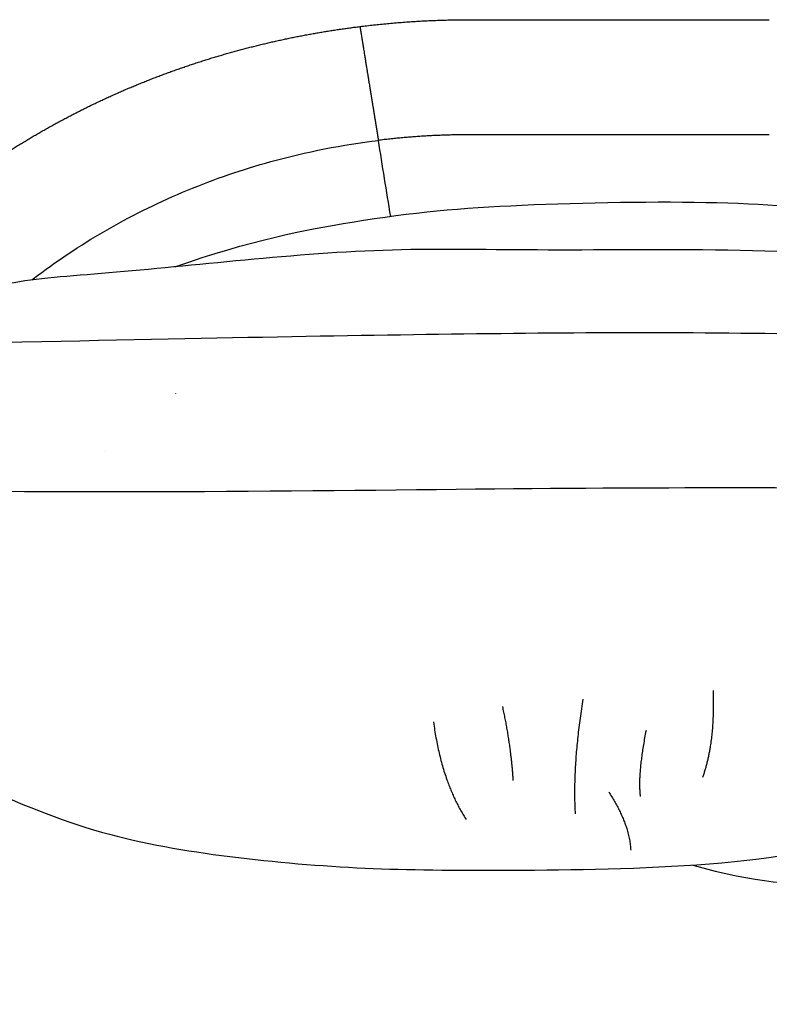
# Model space of a CAD drawing. Header units: millimetres. Extents: x -36.8 to 36.7, y -38.4 to 38.4.
# Tile 3 of 4: x -20.1 to 4.9, y 5.6 to 38.4. Entities that reach past the tile are written whole.
import ezdxf

# ---------------------------------------------------------------- set-up
doc = ezdxf.new("R2010")
doc.units = ezdxf.units.MM
doc.header["$MEASUREMENT"] = 0
doc.layers.add('Default', color=18, linetype='Continuous', true_color=0x000000)

msp = doc.modelspace()

# ---------------------------------------------------------------- linework, layer by layer
at = {"layer": 'Default'}
for points, weights in [([(-8.73, 38.184), (-6.896, 38.412), (-5.047, 38.412)], [1, 0.998094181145, 1]), ([(-5.047, 34.576), (-6.587, 34.576), (-8.115, 34.389)], [1, 0.998142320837, 1])]:
    msp.add_rational_spline(points, weights, degree=2, dxfattribs=at)
for points, degree in [([(-5.047, 38.412), (-0.066, 38.412), (4.916, 38.412)], 2), ([(-8.73, 38.184), (-8.73, 38.184), (-8.73, 38.184), (-8.73, 38.182)], 3), ([(-8.73, 38.182), (-8.73, 38.182), (-8.73, 38.181)], 2), ([(-8.73, 38.182), (-8.73, 38.182), (-8.73, 38.182)], 2), ([(-8.73, 38.181), (-8.73, 38.181), (-8.729, 38.18)], 2), ([(-8.729, 38.18), (-8.729, 38.18), (-8.729, 38.179)], 2), ([(-8.729, 38.179), (-8.729, 38.178), (-8.729, 38.178)], 2), ([(-8.729, 38.179), (-8.729, 38.179), (-8.729, 38.179)], 2), ([(-8.729, 38.178), (-8.729, 38.178), (-8.729, 38.177)], 2), ([(-8.729, 38.177), (-8.729, 38.177), (-8.729, 38.176)], 2), ([(-8.729, 38.176), (-8.729, 38.175), (-8.729, 38.175)], 2), ([(-8.729, 38.176), (-8.729, 38.176), (-8.729, 38.176)], 2), ([(-8.729, 38.175), (-8.728, 38.174), (-8.728, 38.174)], 2), ([(-8.728, 38.174), (-8.728, 38.173), (-8.728, 38.172)], 2), ([(-8.728, 38.172), (-8.728, 38.171), (-8.728, 38.17)], 2), ([(-8.728, 38.172), (-8.728, 38.172), (-8.728, 38.172)], 2), ([(-8.728, 38.17), (-8.727, 38.164), (-8.726, 38.157), (-8.724, 38.148)], 3), ([(-8.728, 38.17), (-8.728, 38.17), (-8.728, 38.17)], 2), ([(-8.724, 38.148), (-8.724, 38.144), (-8.723, 38.14)], 2), ([(-8.719, 38.113), (-8.718, 38.107), (-8.717, 38.102)], 2), ([(-8.717, 38.102), (-8.716, 38.1), (-8.716, 38.098)], 2), ([(-8.716, 38.098), (-8.716, 38.097), (-8.716, 38.096)], 2), ([(-8.716, 38.096), (-8.716, 38.094), (-8.715, 38.093)], 2), ([(-8.715, 38.093), (-8.714, 38.086), (-8.713, 38.08)], 2), ([(-8.713, 38.08), (-8.712, 38.075), (-8.712, 38.07), (-8.711, 38.065)], 3), ([(-8.711, 38.065), (-8.711, 38.065), (-8.711, 38.065)], 2), ([(-8.702, 38.013), (-8.702, 38.009), (-8.701, 38.004), (-8.7, 38)], 3), ([(-8.702, 38.013), (-8.702, 38.013), (-8.702, 38.013)], 2), ([(-8.7, 38), (-8.7, 37.999), (-8.7, 37.999)], 2), ([(-8.7, 37.999), (-8.699, 37.995), (-8.699, 37.992)], 2), ([(-8.699, 37.992), (-8.699, 37.992), (-8.699, 37.991)], 2), ([(-8.699, 37.991), (-8.698, 37.989), (-8.698, 37.986)], 2), ([(-8.698, 37.986), (-8.698, 37.985), (-8.698, 37.984)], 2), ([(-8.698, 37.984), (-8.697, 37.981), (-8.697, 37.978)], 2), ([(-8.697, 37.978), (-8.697, 37.977), (-8.696, 37.976)], 2), ([(-8.696, 37.976), (-8.696, 37.973), (-8.695, 37.97)], 2), ([(-8.695, 37.97), (-8.695, 37.968), (-8.695, 37.966)], 2), ([(-8.695, 37.966), (-8.694, 37.964), (-8.694, 37.962)], 2), ([(-8.694, 37.962), (-8.694, 37.961), (-8.694, 37.96)], 2), ([(-8.694, 37.96), (-8.692, 37.952), (-8.691, 37.944)], 2), ([(-8.691, 37.944), (-8.691, 37.943), (-8.691, 37.942)], 2), ([(-8.691, 37.942), (-8.69, 37.939), (-8.69, 37.935)], 2), ([(-8.69, 37.935), (-8.69, 37.934), (-8.689, 37.934)], 2), ([(-8.674, 37.838), (-8.672, 37.827), (-8.671, 37.817), (-8.669, 37.806)], 3), ([(-8.674, 37.838), (-8.674, 37.838), (-8.674, 37.838)], 2), ([(-8.669, 37.806), (-8.667, 37.796), (-8.666, 37.786)], 2), ([(-8.666, 37.786), (-8.665, 37.786), (-8.665, 37.785)], 2), ([(-8.665, 37.785), (-8.665, 37.783), (-8.665, 37.781)], 2), ([(-8.665, 37.781), (-8.664, 37.777), (-8.664, 37.774)], 2), ([(-8.664, 37.774), (-8.663, 37.771), (-8.663, 37.768)], 2), ([(-8.663, 37.768), (-8.662, 37.765), (-8.662, 37.762)], 2), ([(-8.662, 37.762), (-8.661, 37.76), (-8.661, 37.758)], 2), ([(-8.661, 37.758), (-8.661, 37.756), (-8.66, 37.754)], 2), ([(-8.66, 37.754), (-8.66, 37.75), (-8.659, 37.746)], 2), ([(-8.659, 37.746), (-8.659, 37.743), (-8.658, 37.74)], 2), ([(-8.658, 37.74), (-8.658, 37.738), (-8.658, 37.736)], 2), ([(-8.658, 37.736), (-8.657, 37.733), (-8.656, 37.729)], 2), ([(-8.656, 37.729), (-8.656, 37.726), (-8.655, 37.724)], 2), ([(-8.655, 37.724), (-8.654, 37.715), (-8.653, 37.706)], 2), ([(-8.653, 37.706), (-8.653, 37.706), (-8.653, 37.706)], 2), ([(-8.645, 37.66), (-8.645, 37.657), (-8.644, 37.653)], 2), ([(-8.644, 37.653), (-8.644, 37.651), (-8.643, 37.648)], 2), ([(-8.643, 37.648), (-8.643, 37.644), (-8.642, 37.641)], 2), ([(-8.642, 37.641), (-8.642, 37.639), (-8.641, 37.637)], 2), ([(-8.641, 37.637), (-8.639, 37.625), (-8.637, 37.613)], 2), ([(-8.637, 37.613), (-8.637, 37.609), (-8.636, 37.605)], 2), ([(-8.636, 37.605), (-8.636, 37.603), (-8.636, 37.601)], 2), ([(-8.636, 37.601), (-8.635, 37.596), (-8.634, 37.591)], 2), ([(-8.634, 37.591), (-8.634, 37.59), (-8.634, 37.589)], 2), ([(-8.634, 37.589), (-8.633, 37.584), (-8.632, 37.578)], 2), ([(-8.632, 37.578), (-8.632, 37.577), (-8.632, 37.576)], 2), ([(-8.632, 37.576), (-8.631, 37.571), (-8.63, 37.566)], 2), ([(-8.63, 37.566), (-8.63, 37.565), (-8.63, 37.564)], 2), ([(-8.63, 37.564), (-8.629, 37.558), (-8.628, 37.553)], 2), ([(-8.628, 37.553), (-8.628, 37.552), (-8.627, 37.551)], 2), ([(-8.627, 37.551), (-8.627, 37.545), (-8.626, 37.54)], 2), ([(-8.626, 37.54), (-8.626, 37.539), (-8.625, 37.538)], 2), ([(-8.625, 37.538), (-8.625, 37.534), (-8.624, 37.529)], 2), ([(-8.624, 37.529), (-8.624, 37.527), (-8.623, 37.525)], 2), ([(-8.623, 37.525), (-8.623, 37.521), (-8.622, 37.516)], 2), ([(-8.622, 37.516), (-8.621, 37.514), (-8.621, 37.512)], 2), ([(-8.621, 37.512), (-8.62, 37.507), (-8.62, 37.503)], 2), ([(-8.62, 37.503), (-8.619, 37.499), (-8.618, 37.495)], 2), ([(-8.618, 37.495), (-8.618, 37.492), (-8.617, 37.489)], 2), ([(-8.617, 37.489), (-8.617, 37.487), (-8.617, 37.485)], 2), ([(-8.617, 37.485), (-8.616, 37.48), (-8.615, 37.476)], 2), ([(-8.615, 37.476), (-8.615, 37.473), (-8.615, 37.471)], 2), ([(-8.615, 37.471), (-8.614, 37.466), (-8.613, 37.462)], 2), ([(-8.613, 37.462), (-8.613, 37.459), (-8.612, 37.457)], 2), ([(-8.612, 37.457), (-8.611, 37.451), (-8.61, 37.445)], 2), ([(-8.61, 37.445), (-8.61, 37.444), (-8.61, 37.443)], 2), ([(-8.61, 37.443), (-8.609, 37.437), (-8.608, 37.431)], 2), ([(-8.608, 37.431), (-8.608, 37.43), (-8.608, 37.429)], 2), ([(-8.576, 37.235), (-8.576, 37.231), (-8.575, 37.227)], 2), ([(-8.575, 37.227), (-8.574, 37.223), (-8.574, 37.22)], 2), ([(-8.574, 37.22), (-8.573, 37.216), (-8.573, 37.212)], 2), ([(-8.573, 37.212), (-8.572, 37.21), (-8.572, 37.207)], 2), ([(-8.572, 37.207), (-8.571, 37.202), (-8.57, 37.197)], 2), ([(-8.57, 37.197), (-8.57, 37.194), (-8.569, 37.192)], 2), ([(-8.569, 37.192), (-8.568, 37.187), (-8.568, 37.181)], 2), ([(-8.568, 37.181), (-8.567, 37.179), (-8.567, 37.176)], 2), ([(-8.567, 37.176), (-8.566, 37.171), (-8.565, 37.166)], 2), ([(-8.565, 37.166), (-8.565, 37.163), (-8.564, 37.161)], 2), ([(-8.564, 37.161), (-8.563, 37.156), (-8.563, 37.15)], 2), ([(-8.563, 37.15), (-8.562, 37.146), (-8.561, 37.142)], 2), ([(-8.561, 37.142), (-8.561, 37.139), (-8.56, 37.137)], 2), ([(-8.56, 37.137), (-8.56, 37.132), (-8.559, 37.126)], 2), ([(-8.559, 37.126), (-8.558, 37.123), (-8.558, 37.119)], 2), ([(-8.513, 36.843), (-8.513, 36.842), (-8.512, 36.841)], 2), ([(-8.493, 36.723), (-8.493, 36.722), (-8.493, 36.721)], 2), ([(-8.493, 36.721), (-8.492, 36.715), (-8.491, 36.71)], 2), ([(-8.491, 36.71), (-8.491, 36.706), (-8.49, 36.703)], 2), ([(-8.49, 36.703), (-8.49, 36.701), (-8.489, 36.699)], 2), ([(-8.471, 36.587), (-8.471, 36.585), (-8.471, 36.583)], 2), ([(-8.471, 36.583), (-8.47, 36.577), (-8.469, 36.571)], 2), ([(-8.469, 36.571), (-8.468, 36.568), (-8.468, 36.566)], 2), ([(-8.468, 36.566), (-8.467, 36.56), (-8.466, 36.554)], 2), ([(-8.466, 36.554), (-8.465, 36.551), (-8.465, 36.548)], 2), ([(-8.465, 36.548), (-8.464, 36.542), (-8.463, 36.536)], 2), ([(-8.463, 36.536), (-8.463, 36.534), (-8.462, 36.531)], 2), ([(-8.462, 36.531), (-8.461, 36.525), (-8.46, 36.519)], 2), ([(-8.46, 36.519), (-8.46, 36.516), (-8.459, 36.514)], 2), ([(-8.459, 36.514), (-8.458, 36.508), (-8.457, 36.502)], 2), ([(-8.457, 36.502), (-8.457, 36.499), (-8.457, 36.496)], 2), ([(-8.457, 36.496), (-8.456, 36.49), (-8.455, 36.484)], 2), ([(-8.455, 36.484), (-8.454, 36.481), (-8.454, 36.477)], 2), ([(-8.454, 36.477), (-8.453, 36.473), (-8.452, 36.469)], 2), ([(-8.452, 36.469), (-8.451, 36.464), (-8.45, 36.459)], 2), ([(-8.45, 36.459), (-8.45, 36.455), (-8.449, 36.45)], 2), ([(-8.449, 36.45), (-8.448, 36.446), (-8.448, 36.441)], 2), ([(-8.448, 36.441), (-8.448, 36.44), (-8.447, 36.44)], 2), ([(-8.447, 36.44), (-8.446, 36.431), (-8.445, 36.423)], 2), ([(-8.445, 36.423), (-8.445, 36.422), (-8.444, 36.422)], 2), ([(-8.444, 36.422), (-8.437, 36.377), (-8.43, 36.332), (-8.423, 36.287)], 3), ([(-8.423, 36.287), (-8.418, 36.255), (-8.412, 36.224), (-8.407, 36.192)], 3), ([(-8.407, 36.192), (-8.406, 36.181), (-8.404, 36.17)], 2), ([(-8.404, 36.17), (-8.403, 36.166), (-8.402, 36.161), (-8.401, 36.156)], 3), ([(-8.401, 36.156), (-8.401, 36.153), (-8.4, 36.149)], 2), ([(-8.4, 36.149), (-8.4, 36.144), (-8.399, 36.139), (-8.398, 36.134)], 3), ([(-8.398, 36.134), (-8.397, 36.131), (-8.397, 36.128)], 2), ([(-8.397, 36.128), (-8.396, 36.124), (-8.395, 36.119), (-8.395, 36.115)], 3), ([(-8.395, 36.115), (-8.394, 36.11), (-8.393, 36.106)], 2), ([(-8.393, 36.106), (-8.392, 36.1), (-8.391, 36.094), (-8.39, 36.088)], 3), ([(-8.39, 36.088), (-8.39, 36.086), (-8.39, 36.085)], 2), ([(-8.39, 36.085), (-8.389, 36.08), (-8.388, 36.075), (-8.387, 36.069)], 3), ([(-8.387, 36.069), (-8.387, 36.065), (-8.386, 36.06)], 2), ([(-8.386, 36.06), (-8.385, 36.055), (-8.384, 36.05)], 2), ([(-8.384, 36.05), (-8.383, 36.044), (-8.382, 36.037)], 2), ([(-8.382, 36.037), (-8.382, 36.035), (-8.381, 36.032)], 2), ([(-8.381, 36.032), (-8.38, 36.024), (-8.379, 36.016)], 2), ([(-8.379, 36.016), (-8.378, 36.011), (-8.377, 36.006)], 2), ([(-8.377, 36.006), (-8.376, 36.001), (-8.376, 35.996)], 2), ([(-8.376, 35.996), (-8.374, 35.989), (-8.373, 35.981)], 2), ([(-8.373, 35.981), (-8.373, 35.978), (-8.372, 35.974)], 2), ([(-8.372, 35.974), (-8.371, 35.967), (-8.37, 35.961), (-8.369, 35.954)], 3), ([(-8.369, 35.954), (-8.369, 35.953), (-8.368, 35.952)], 2), ([(-8.368, 35.952), (-8.367, 35.944), (-8.366, 35.937), (-8.365, 35.93)], 3), ([(-8.365, 35.93), (-8.365, 35.929), (-8.365, 35.929)], 2), ([(-8.365, 35.929), (-8.363, 35.92), (-8.362, 35.911)], 2), ([(-8.362, 35.911), (-8.361, 35.909), (-8.361, 35.907)], 2), ([(-8.361, 35.907), (-8.36, 35.898), (-8.358, 35.889)], 2), ([(-8.358, 35.889), (-8.358, 35.887), (-8.357, 35.885)], 2), ([(-8.357, 35.885), (-8.356, 35.875), (-8.354, 35.866)], 2), ([(-8.354, 35.866), (-8.354, 35.864), (-8.354, 35.862)], 2), ([(-8.347, 35.819), (-8.346, 35.815), (-8.346, 35.812)], 2), ([(-8.346, 35.812), (-8.344, 35.804), (-8.343, 35.796)], 2), ([(-8.343, 35.796), (-8.343, 35.793), (-8.342, 35.789)], 2), ([(-8.342, 35.789), (-8.341, 35.781), (-8.34, 35.774)], 2), ([(-8.34, 35.774), (-8.339, 35.771), (-8.339, 35.769)], 2), ([(-8.339, 35.769), (-8.337, 35.761), (-8.336, 35.752)], 2), ([(-8.336, 35.752), (-8.335, 35.748), (-8.335, 35.744)], 2), ([(-8.335, 35.744), (-8.334, 35.737), (-8.332, 35.731)], 2), ([(-8.332, 35.731), (-8.331, 35.724), (-8.33, 35.718)], 2), ([(-8.33, 35.718), (-8.33, 35.714), (-8.329, 35.71)], 2), ([(-8.329, 35.71), (-8.328, 35.702), (-8.327, 35.694)], 2), ([(-8.327, 35.694), (-8.326, 35.692), (-8.326, 35.69)], 2), ([(-8.326, 35.69), (-8.324, 35.681), (-8.323, 35.672)], 2), ([(-8.323, 35.672), (-8.323, 35.67), (-8.322, 35.668)], 2), ([(-8.322, 35.668), (-8.321, 35.659), (-8.319, 35.65)], 2), ([(-8.319, 35.65), (-8.319, 35.649), (-8.319, 35.647)], 2), ([(-8.319, 35.647), (-8.318, 35.642), (-8.317, 35.637)], 2), ([(-8.317, 35.637), (-8.316, 35.63), (-8.315, 35.623)], 2), ([(-8.315, 35.623), (-8.315, 35.62), (-8.314, 35.618)], 2), ([(-8.314, 35.618), (-8.313, 35.611), (-8.312, 35.605)], 2), ([(-8.312, 35.605), (-8.311, 35.596), (-8.309, 35.588)], 2), ([(-8.309, 35.588), (-8.309, 35.586), (-8.309, 35.585)], 2), ([(-8.309, 35.585), (-8.308, 35.577), (-8.306, 35.57)], 2), ([(-8.306, 35.57), (-8.306, 35.566), (-8.305, 35.563)], 2), ([(-8.305, 35.563), (-8.303, 35.55), (-8.301, 35.537), (-8.299, 35.524)], 3), ([(-8.299, 35.524), (-8.299, 35.523), (-8.299, 35.523)], 2), ([(-8.299, 35.523), (-8.298, 35.518), (-8.297, 35.514)], 2), ([(-8.292, 35.483), (-8.291, 35.472), (-8.289, 35.461)], 2), ([(-8.289, 35.461), (-8.288, 35.457), (-8.287, 35.452)], 2), ([(-8.287, 35.452), (-8.287, 35.448), (-8.286, 35.443)], 2), ([(-8.286, 35.443), (-8.285, 35.44), (-8.285, 35.437)], 2), ([(-8.285, 35.437), (-8.284, 35.429), (-8.282, 35.422)], 2), ([(-8.282, 35.422), (-8.281, 35.414), (-8.28, 35.406)], 2), ([(-8.28, 35.406), (-8.279, 35.404), (-8.279, 35.401)], 2), ([(-8.279, 35.401), (-8.278, 35.396), (-8.277, 35.391)], 2), ([(-8.277, 35.391), (-8.277, 35.386), (-8.276, 35.381)], 2), ([(-8.276, 35.381), (-8.275, 35.378), (-8.275, 35.375)], 2), ([(-8.275, 35.375), (-8.274, 35.368), (-8.273, 35.361)], 2), ([(-8.273, 35.361), (-8.272, 35.361), (-8.272, 35.36)], 2), ([(-8.266, 35.322), (-8.266, 35.318), (-8.265, 35.313)], 2), ([(-8.265, 35.313), (-8.264, 35.308), (-8.263, 35.303)], 2), ([(-8.263, 35.303), (-8.263, 35.301), (-8.262, 35.298)], 2), ([(-8.262, 35.298), (-8.261, 35.291), (-8.26, 35.284)], 2), ([(-8.26, 35.284), (-8.259, 35.276), (-8.257, 35.268)], 2), ([(-8.257, 35.268), (-8.257, 35.267), (-8.257, 35.267)], 2), ([(-8.257, 35.267), (-8.256, 35.26), (-8.255, 35.252)], 2), ([(-8.255, 35.252), (-8.255, 35.25), (-8.254, 35.247)], 2), ([(-8.254, 35.247), (-8.253, 35.242), (-8.253, 35.237)], 2), ([(-8.253, 35.237), (-8.252, 35.232), (-8.251, 35.227)], 2), ([(-8.251, 35.227), (-8.251, 35.225), (-8.25, 35.223)], 2), ([(-8.25, 35.223), (-8.249, 35.216), (-8.248, 35.209)], 2), ([(-8.242, 35.172), (-8.241, 35.168), (-8.241, 35.164)], 2), ([(-8.241, 35.164), (-8.24, 35.159), (-8.239, 35.154)], 2), ([(-8.239, 35.154), (-8.239, 35.153), (-8.239, 35.153)], 2), ([(-8.239, 35.153), (-8.237, 35.141), (-8.235, 35.13), (-8.233, 35.118)], 3), ([(-8.233, 35.118), (-8.232, 35.113), (-8.232, 35.108)], 2), ([(-8.232, 35.108), (-8.231, 35.104), (-8.23, 35.1)], 2), ([(-8.23, 35.1), (-8.23, 35.097), (-8.229, 35.094)], 2), ([(-8.229, 35.094), (-8.228, 35.088), (-8.227, 35.083)], 2), ([(-8.227, 35.083), (-8.226, 35.075), (-8.225, 35.067)], 2), ([(-8.225, 35.067), (-8.225, 35.066), (-8.225, 35.065)], 2), ([(-8.225, 35.065), (-8.224, 35.059), (-8.223, 35.054)], 2), ([(-8.223, 35.054), (-8.222, 35.051), (-8.222, 35.048)], 2), ([(-8.216, 35.015), (-8.216, 35.014), (-8.216, 35.014)], 2), ([(-8.216, 35.014), (-8.215, 35.008), (-8.214, 35.002)], 2), ([(-8.214, 35.002), (-8.214, 35), (-8.214, 34.998)], 2), ([(-8.214, 34.998), (-8.213, 34.993), (-8.212, 34.989)], 2), ([(-8.212, 34.989), (-8.212, 34.985), (-8.211, 34.981)], 2), ([(-8.211, 34.981), (-8.21, 34.973), (-8.208, 34.965)], 2), ([(-8.208, 34.965), (-8.208, 34.965), (-8.208, 34.965)], 2), ([(-8.208, 34.965), (-8.207, 34.959), (-8.206, 34.953)], 2), ([(-8.206, 34.953), (-8.206, 34.951), (-8.206, 34.949)], 2), ([(-8.206, 34.949), (-8.204, 34.939), (-8.203, 34.929)], 2), ([(-8.199, 34.906), (-8.197, 34.896), (-8.196, 34.886)], 2), ([(-8.196, 34.886), (-8.195, 34.885), (-8.195, 34.883)], 2), ([(-8.195, 34.883), (-8.194, 34.877), (-8.193, 34.872)], 2), ([(-8.193, 34.872), (-8.193, 34.871), (-8.193, 34.871)], 2), ([(-8.193, 34.871), (-8.192, 34.864), (-8.191, 34.856)], 2), ([(-8.191, 34.856), (-8.19, 34.854), (-8.19, 34.851), (-8.19, 34.849)], 3), ([(-8.19, 34.849), (-8.189, 34.845), (-8.188, 34.841)], 2), ([(-8.188, 34.841), (-8.188, 34.839), (-8.188, 34.837)], 2), ([(-8.188, 34.837), (-8.187, 34.832), (-8.186, 34.827)], 2), ([(-8.186, 34.827), (-8.186, 34.826), (-8.186, 34.826)], 2), ([(-8.179, 34.784), (-8.179, 34.783), (-8.179, 34.782)], 2), ([(-8.179, 34.782), (-8.178, 34.777), (-8.177, 34.771)], 2), ([(-8.177, 34.771), (-8.177, 34.771), (-8.177, 34.771)], 2), ([(-8.177, 34.771), (-8.176, 34.764), (-8.175, 34.757)], 2), ([(-8.175, 34.757), (-8.174, 34.755), (-8.174, 34.752), (-8.174, 34.75)], 3), ([(-8.174, 34.75), (-8.173, 34.747), (-8.173, 34.744)], 2), ([(-8.173, 34.744), (-8.172, 34.742), (-8.172, 34.739)], 2), ([(-8.172, 34.739), (-8.171, 34.735), (-8.17, 34.731)], 2), ([(-8.17, 34.731), (-8.17, 34.73), (-8.17, 34.729)], 2), ([(-8.17, 34.729), (-8.169, 34.721), (-8.168, 34.713), (-8.166, 34.705)], 3), ([(-8.162, 34.681), (-8.161, 34.676), (-8.161, 34.67)], 2), ([(-8.161, 34.67), (-8.161, 34.67), (-8.16, 34.669)], 2), ([(-8.16, 34.669), (-8.16, 34.665), (-8.159, 34.661)], 2), ([(-8.159, 34.661), (-8.159, 34.659), (-8.159, 34.657)], 2), ([(-8.158, 34.657), (-8.158, 34.654), (-8.158, 34.652)], 2), ([(-8.158, 34.652), (-8.157, 34.649), (-8.157, 34.646)], 2), ([(-8.157, 34.646), (-8.156, 34.64), (-8.155, 34.634)], 2), ([(-8.155, 34.634), (-8.155, 34.634), (-8.155, 34.634)], 2), ([(-8.155, 34.634), (-8.154, 34.63), (-8.153, 34.625)], 2), ([(-8.153, 34.625), (-8.153, 34.624), (-8.153, 34.623)], 2), ([(-8.148, 34.593), (-8.148, 34.592), (-8.148, 34.592)], 2), ([(-8.148, 34.592), (-8.147, 34.588), (-8.147, 34.585)], 2), ([(-8.147, 34.585), (-8.147, 34.583), (-8.146, 34.582)], 2), ([(-8.146, 34.582), (-8.145, 34.572), (-8.143, 34.563)], 2), ([(-8.143, 34.563), (-8.143, 34.562), (-8.143, 34.562)], 2), ([(-8.143, 34.562), (-8.143, 34.559), (-8.142, 34.556)], 2), ([(-8.142, 34.553), (-8.14, 34.545), (-8.139, 34.537), (-8.138, 34.529)], 3), ([(-8.137, 34.523), (-8.135, 34.513), (-8.133, 34.502)], 2), ([(-8.133, 34.502), (-8.133, 34.501), (-8.133, 34.5), (-8.133, 34.499)], 3), ([(-8.133, 34.499), (-8.133, 34.497), (-8.132, 34.495)], 2), ([(-8.132, 34.495), (-8.132, 34.494), (-8.132, 34.493)], 2), ([(-8.132, 34.493), (-8.132, 34.491), (-8.131, 34.488)], 2), ([(-8.131, 34.488), (-8.131, 34.488), (-8.131, 34.487)], 2), ([(-8.131, 34.487), (-8.129, 34.477), (-8.128, 34.467)], 2), ([(4.916, 34.576), (-0.066, 34.576), (-5.047, 34.576)], 2), ([(-8.128, 34.467), (-8.128, 34.467), (-8.128, 34.467)], 2), ([(-8.128, 34.467), (-8.127, 34.461), (-8.126, 34.454)], 2), ([(-8.126, 34.454), (-8.126, 34.454), (-8.125, 34.453), (-8.125, 34.453)], 3), ([(-8.125, 34.453), (-8.125, 34.451), (-8.125, 34.449)], 2), ([(-8.125, 34.449), (-8.125, 34.448), (-8.125, 34.448)], 2), ([(-8.125, 34.448), (-8.124, 34.443), (-8.123, 34.438)], 2), ([(-8.123, 34.438), (-8.123, 34.437), (-8.123, 34.436), (-8.123, 34.436)], 3), ([(-8.123, 34.436), (-8.122, 34.43), (-8.121, 34.424)], 2), ([(-8.121, 34.424), (-8.12, 34.421), (-8.12, 34.418), (-8.119, 34.416)], 3), ([(-8.119, 34.416), (-8.119, 34.415), (-8.119, 34.415)], 2), ([(-8.119, 34.415), (-8.119, 34.413), (-8.119, 34.411), (-8.118, 34.409)], 3), ([(-8.118, 34.409), (-8.118, 34.408), (-8.118, 34.407)], 2), ([(-8.118, 34.407), (-8.118, 34.406), (-8.118, 34.406), (-8.118, 34.406)], 3), ([(-8.118, 34.406), (-8.118, 34.405), (-8.118, 34.405)], 2), ([(-8.118, 34.405), (-8.117, 34.404), (-8.117, 34.403), (-8.117, 34.403)], 3), ([(-8.117, 34.403), (-8.117, 34.402), (-8.117, 34.4)], 2), ([(-8.117, 34.4), (-8.117, 34.399), (-8.117, 34.399)], 2), ([(-8.116, 34.398), (-8.116, 34.397), (-8.116, 34.395)], 2), ([(-8.116, 34.393), (-8.116, 34.392), (-8.116, 34.392)], 2), ([(-7.703, 31.85), (-7.841, 32.697), (-7.978, 33.543), (-8.115, 34.389)], 3), ([(-24.419, 28.143), (-25.193, 27.955), (-25.8, 27.704), (-25.989, 27.18), (-26.261, 25.192), (-26.408, 22.554), (-26.094, 20.502), (-25.991, 19.95), (-26.247, 19.305), (-26.013, 18.637), (-25.846, 17.858), (-26.024, 17.224), (-26.258, 16.579), (-26.158, 16.078), (-25.027, 14.714), (-22.132, 13.163), (-17.842, 11.302), (-13.707, 10.527), (-9.029, 10.088), (-4.842, 10.036), (2.162, 10.088), (6.504, 10.604), (8.39, 11.354)], 3), ([(-24.298, 27.573), (-16.079, 27.754), (-6.025, 27.961), (6.07, 28.038), (15.4, 27.651), (23.489, 27.47)], 3), ([(-14.875, 25.955), (-14.874, 25.954), (-14.873, 25.953)], 2), ([(-17.203, 24.029), (-17.203, 24.029), (-17.202, 24.028)], 2), ([(-25.22, 22.745), (-17.149, 22.592), (-0.437, 22.88), (12.964, 22.753), (23.142, 22.721), (24.418, 22.88)], 3), ([(-1.3, 15.762), (-1.651, 13.528), (-1.555, 11.933)], 2), ([(3.04, 16.049), (3.103, 14.294), (2.689, 13.145)], 2), ([(-3.98, 15.507), (-3.693, 14.166), (-3.629, 13.05)], 2), ([(-6.277, 14.996), (-6.022, 13.05), (-5.192, 11.742)], 2), ([(0.806, 14.709), (0.519, 13.241), (0.615, 12.507)], 2), ([(-0.438, 12.667), (0.264, 11.582), (0.296, 10.72)], 2)]:
    msp.add_open_spline(points, degree=degree, dxfattribs=at)
msp.add_rational_spline([(-31.06, 19.379), (-30.789, 20.503), (-30.434, 21.603), (-29.998, 22.675), (-29.761, 23.259), (-29.5, 23.833), (-29.216, 24.396), (-28.931, 24.962), (-28.623, 25.516), (-28.293, 26.057), (-27.632, 27.141), (-26.88, 28.178), (-26.045, 29.155), (-25.626, 29.646), (-25.188, 30.12), (-24.732, 30.576), (-24.272, 31.035), (-23.794, 31.477), (-23.3, 31.899), (-22.802, 32.325), (-22.288, 32.731), (-21.759, 33.117), (-21.225, 33.506), (-20.677, 33.875), (-20.116, 34.223), (-19.55, 34.573), (-18.971, 34.903), (-18.38, 35.21), (-17.785, 35.52), (-17.179, 35.808), (-16.562, 36.073), (-15.941, 36.34), (-15.311, 36.585), (-14.672, 36.806), (-14.029, 37.029), (-13.379, 37.229), (-12.722, 37.406), (-11.418, 37.756), (-10.082, 38.017), (-8.73, 38.184)], [1, 0.998145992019, 0.998145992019, 1, 0.99945642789, 0.99945642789, 1, 0.999460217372, 0.999460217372, 1, 1, 1, 1, 0.999483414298, 0.999483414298, 1, 0.999495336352, 0.999495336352, 1, 0.999507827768, 0.999507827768, 1, 0.999521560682, 0.999521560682, 1, 0.999535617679, 0.999535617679, 1, 0.999549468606, 0.999549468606, 1, 0.999562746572, 0.999562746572, 1, 0.999574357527, 0.999574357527, 1, 1, 1, 1], degree=3, knots=[0, 0, 0, 0, 34.662131, 34.662131, 34.662131, 53.57689, 53.57689, 53.57689, 72.577555, 72.577555, 72.577555, 110.941311, 110.941311, 110.941311, 130.293865, 130.293865, 130.293865, 149.790696, 149.790696, 149.790696, 169.441211, 169.441211, 169.441211, 189.251087, 189.251087, 189.251087, 209.221686, 209.221686, 209.221686, 229.349589, 229.349589, 229.349589, 249.626369, 249.626369, 249.626369, 270.0386, 270.0386, 270.0386, 310.775331, 310.775331, 310.775331, 310.775331], dxfattribs=at)
for points, knots in [([(-8.723, 38.14), (-8.722, 38.136), (-8.722, 38.132), (-8.72, 38.123), (-8.719, 38.118), (-8.719, 38.113)], [-114.294363, -114.294363, -114.294363, -114.294363, -113.764123, -113.764123, -113.20018, -113.20018, -113.20018, -113.20018]), ([(-8.711, 38.065), (-8.709, 38.057), (-8.708, 38.049), (-8.705, 38.031), (-8.704, 38.023), (-8.702, 38.013)], [-111.621673, -111.621673, -111.621673, -111.621673, -110.94366, -110.94366, -110.266595, -110.266595, -110.266595, -110.266595]), ([(-8.689, 37.934), (-8.688, 37.927), (-8.687, 37.921), (-8.682, 37.89), (-8.678, 37.865), (-8.674, 37.838)], [-108.516136, -108.516136, -108.516136, -108.516136, -108.134447, -108.134447, -106.726628, -106.726628, -106.726628, -106.726628]), ([(-8.653, 37.706), (-8.65, 37.691), (-8.648, 37.676), (-8.645, 37.661), (-8.645, 37.66), (-8.645, 37.66)], [-104.6074401, -104.6074401, -104.6074401, -104.6074401, -103.9471959, -103.9471959, -103.9304421, -103.9304421, -103.9304421, -103.9304421]), ([(-8.608, 37.429), (-8.603, 37.4), (-8.598, 37.371), (-8.588, 37.306), (-8.582, 37.271), (-8.576, 37.235)], [-100.855828, -100.855828, -100.855828, -100.855828, -99.795386, -99.795386, -98.56228, -98.56228, -98.56228, -98.56228]), ([(-8.558, 37.119), (-8.556, 37.112), (-8.555, 37.105), (-8.547, 37.056), (-8.54, 37.013), (-8.527, 36.928), (-8.52, 36.886), (-8.513, 36.843)], [-97.275366, -97.275366, -97.275366, -97.275366, -97.046903, -97.046903, -95.67756, -95.67756, -94.366525, -94.366525, -94.366525, -94.366525]), ([(-8.512, 36.841), (-8.512, 36.84), (-8.512, 36.839), (-8.506, 36.8), (-8.5, 36.762), (-8.493, 36.723)], [-94.345708, -94.345708, -94.345708, -94.345708, -94.310996, -94.310996, -93.1499, -93.1499, -93.1499, -93.1499]), ([(-8.489, 36.699), (-8.486, 36.677), (-8.482, 36.655), (-8.476, 36.618), (-8.474, 36.602), (-8.471, 36.587)], [-92.909866, -92.909866, -92.909866, -92.909866, -92.257895, -92.257895, -91.795802, -91.795802, -91.795802, -91.795802]), ([(-8.354, 35.862), (-8.353, 35.855), (-8.351, 35.848), (-8.349, 35.833), (-8.348, 35.826), (-8.347, 35.819)], [-81.1876345, -81.1876345, -81.1876345, -81.1876345, -80.9681636, -80.9681636, -80.7519536, -80.7519536, -80.7519536, -80.7519536]), ([(-8.297, 35.514), (-8.297, 35.51), (-8.296, 35.506), (-8.294, 35.496), (-8.293, 35.489), (-8.292, 35.483)], [-77.6334119, -77.6334119, -77.6334119, -77.6334119, -77.5088044, -77.5088044, -77.3056505, -77.3056505, -77.3056505, -77.3056505]), ([(-8.272, 35.36), (-8.272, 35.355), (-8.271, 35.35), (-8.269, 35.338), (-8.268, 35.33), (-8.266, 35.322)], [-75.9612592, -75.9612592, -75.9612592, -75.9612592, -75.8047027, -75.8047027, -75.5479022, -75.5479022, -75.5479022, -75.5479022]), ([(-8.248, 35.209), (-8.247, 35.203), (-8.246, 35.197), (-8.244, 35.184), (-8.243, 35.178), (-8.242, 35.172)], [-74.2474289, -74.2474289, -74.2474289, -74.2474289, -74.0300039, -74.0300039, -73.8109946, -73.8109946, -73.8109946, -73.8109946]), ([(-8.222, 35.048), (-8.222, 35.047), (-8.222, 35.046), (-8.22, 35.035), (-8.218, 35.025), (-8.216, 35.015)], [-72.2806062, -72.2806062, -72.2806062, -72.2806062, -72.246268, -72.246268, -71.8468756, -71.8468756, -71.8468756, -71.8468756]), ([(-8.203, 34.929), (-8.202, 34.925), (-8.201, 34.921), (-8.2, 34.913), (-8.199, 34.91), (-8.199, 34.906)], [-70.6970315, -70.6970315, -70.6970315, -70.6970315, -70.5258561, -70.5258561, -70.3681778, -70.3681778, -70.3681778, -70.3681778]), ([(-8.186, 34.826), (-8.185, 34.818), (-8.183, 34.809), (-8.181, 34.795), (-8.18, 34.79), (-8.179, 34.784)], [-69.1900516, -69.1900516, -69.1900516, -69.1900516, -68.7962885, -68.7962885, -68.5352985, -68.5352985, -68.5352985, -68.5352985]), ([(-8.166, 34.705), (-8.166, 34.701), (-8.165, 34.697), (-8.164, 34.689), (-8.163, 34.685), (-8.162, 34.681)], [-67.2153628, -67.2153628, -67.2153628, -67.2153628, -66.9946633, -66.9946633, -66.7724031, -66.7724031, -66.7724031, -66.7724031]), ([(-8.153, 34.623), (-8.152, 34.615), (-8.15, 34.608), (-8.149, 34.598), (-8.148, 34.595), (-8.148, 34.593)], [-65.6635898, -65.6635898, -65.6635898, -65.6635898, -65.1839986, -65.1839986, -65.0192549, -65.0192549, -65.0192549, -65.0192549]), ([(-8.138, 34.529), (-8.138, 34.528), (-8.137, 34.527), (-8.137, 34.525), (-8.137, 34.524), (-8.137, 34.523)], [-63.5176339, -63.5176339, -63.5176339, -63.5176339, -63.4384994, -63.4384994, -63.3535029, -63.3535029, -63.3535029, -63.3535029]), ([(-19.669, 29.732), (-19.605, 29.782), (-18.78, 30.411), (-17.101, 31.512), (-14.489, 32.786), (-11.477, 33.818), (-9.302, 34.245), (-8.115, 34.389)], [135.761877, 135.761877, 135.761877, 135.761877, 138.212546, 166.856434, 195.875661, 225.23305, 262.187191, 262.187191, 262.187191, 262.187191]), ([(-14.899, 30.171), (-12.386, 31.053), (-8.179, 31.884), (-3.779, 32.279), (3.72, 32.406), (7.744, 31.998), (12.154, 30.905), (15.724, 29.91)], [1.642001, 1.642001, 1.642001, 1.642001, 7.107634, 14.215268, 21.322901, 28.430535, 34.615436, 34.615436, 34.615436, 34.615436]), ([(2.364, 10.226), (4.444, 9.622), (7.581, 9.504), (11.104, 9.674), (16.841, 11.147), (21.829, 13.266), (24.44, 15.437), (25.189, 15.825), (25.344, 16.6), (25.457, 19.106), (25.474, 21.446), (25.643, 23.921), (25.609, 26.024), (25.491, 27.228), (24.999, 27.906), (24.321, 28.025), (23.916, 27.941), (22.211, 28.639), (18.722, 29.647), (15.698, 29.905), (10.46, 30.408), (3.998, 30.796), (-2.773, 30.693), (-7.632, 30.822), (-12.594, 30.408), (-17.349, 29.917), (-20.612, 29.726), (-22.76, 28.846), (-23.969, 28.269), (-24.419, 28.143)], [0.588544, 0.588544, 0.588544, 0.588544, 3.273722, 6.547444, 9.821167, 13.094889, 16.368611, 19.642333, 22.916055, 26.189777, 29.4635, 32.737222, 36.010944, 39.284666, 42.558388, 45.832111, 49.105833, 52.379555, 55.653277, 58.926999, 62.200721, 65.474444, 68.748166, 72.021888, 75.29561, 78.569332, 81.843055, 85.116777, 88.390499, 88.390499, 88.390499, 88.390499]), ([(-25.992, 18.439), (-27.947, 11.623), (-29.887, 1.217), (-31.423, -10.815), (-32.271, -24.075), (-32.339, -33.689), (-32.203, -36.555), (-31.949, -37.742), (-31.542, -38.2), (-30.694, -38.454), (-28.964, -38.369), (-4.072, -38.403), (30.238, -38.464), (31.201, -38.192), (31.745, -37.396), (31.745, -35.891), (31.934, -31.179), (31.808, -18.933), (30.364, -3.504), (28.41, 8.864), (26.4, 16.178), (25.437, 18.939)], [-0.507214, -0.507214, -0.507214, -0.507214, 9.378683, 18.757366, 28.136049, 37.514732, 46.893415, 56.272098, 65.65078, 75.029463, 84.408146, 93.786829, 103.165512, 112.544195, 121.922878, 131.301561, 140.680244, 150.058927, 159.43761, 168.816293, 177.132194, 177.132194, 177.132194, 177.132194])]:
    msp.add_open_spline(points, degree=3, knots=knots, dxfattribs=at)

doc.saveas('drawing.dxf')
